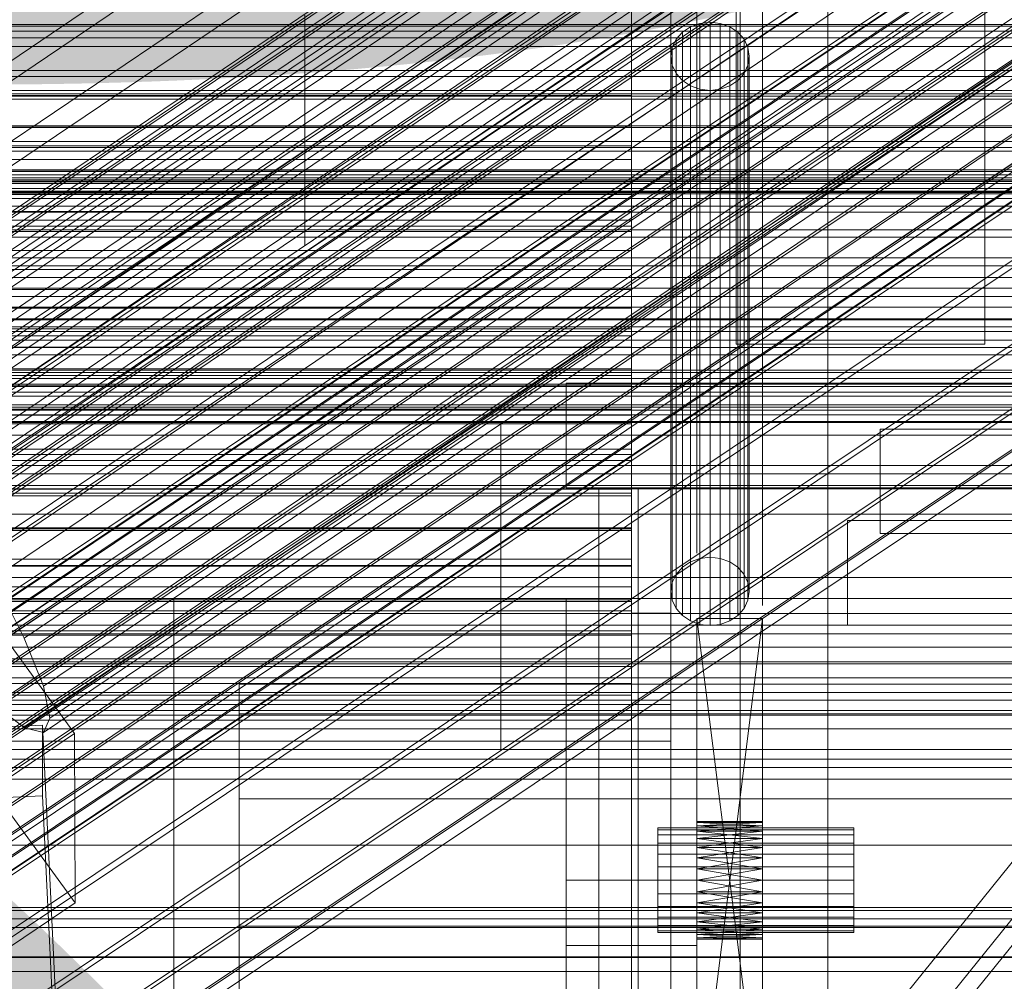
# Model space of a CAD drawing. Header units: millimetres. Extents: x -1970 to 61924, y -58230 to 6847.
# Tile 155 of 256: x 173 to 248, y -34838 to -34764. Entities that reach past the tile are written whole.
import ezdxf

# ---------------------------------------------------------------- set-up
doc = ezdxf.new("R2010")
doc.units = ezdxf.units.MM
for name, color, linetype, lineweight in [('COTAS_O', 1, 'Continuous', 0), ('COTAS_P', 1, 'Continuous', 0), ('frontal_bajante_movil', 7, 'Continuous', 0), ('frontal_C01', 7, 'Continuous', 0), ('frontal_C02', 7, 'Continuous', 0), ('frontal_C03', 7, 'Continuous', 0), ('frontal_C05', 7, 'Continuous', 0), ('frontal_mezcladora', 7, 'Continuous', 0), ('frontal_tolva-C01', 7, 'Continuous', 0)]:
    doc.layers.add(name, color=color, linetype=linetype, lineweight=lineweight)
doc.dimstyles.new('R19_100', dxfattribs={"dimtxt": 250, "dimasz": 150, "dimexe": 150, "dimexo": 80, "dimgap": 100, "dimtad": 1, "dimtih": 1, "dimtoh": 1, "dimdsep": 46, "dimcen": 0.09, "dimadec": 0, "dimazin": 0, "dimtfac": 1, "dimtdec": 4, "dimtofl": 0, "dimtmove": 0, "dimatfit": 3, "dimfxl": 1, "dimtolj": 1, "dimtzin": 0, "dimarcsym": 0})

# ---------------------------------------------------------------- blocks, each defined once
blk = doc.blocks.new('DIM_R26_43')
at = {"layer": 'COTAS_P'}
for p, q in [((-1750, -34600), (-1600, -34555)), ((2600, -34600), (2450, -34555)), ((-1750, -35500), (-1750, -34600)), ((-1750, -34600), (2600, -34600)), ((-1750, -34600), (-1600, -34645)), ((2600, -34600), (2450, -34645)), ((2600, -35500), (2600, -34600))]:
    blk.add_line(p, q, dxfattribs=at)
blk.add_text('4350 P', height=250, dxfattribs=at).set_placement((425, -34500))
blk = doc.blocks.new('DIM_R26_49')
at = {"layer": 'COTAS_O'}
for p, q in [((-650, -34200), (-500, -34155)), ((650, -34200), (500, -34155)), ((-650, -34900), (-650, -34200)), ((-650, -34200), (650, -34200)), ((-650, -34200), (-500, -34245)), ((650, -34200), (500, -34245)), ((650, -34900), (650, -34200))]:
    blk.add_line(p, q, dxfattribs=at)
blk.add_text('1300 O', height=250, dxfattribs=at).set_placement((0, -34100))
blk = doc.blocks.new('DIM_R26_54')
at = {"layer": 'COTAS_P'}
for p, q in [((-305, -34680), (395, -34680)), ((395, -34680), (350, -34830)), ((395, -36000), (395, -34680)), ((395, -34680), (440, -34830)), ((395, -36000), (350, -35850)), ((395, -36000), (440, -35850)), ((-305, -36000), (395, -36000))]:
    blk.add_line(p, q, dxfattribs=at)
blk.add_text('1320 P', height=250, rotation=90, dxfattribs=at).set_placement((295, -35340))

msp = doc.modelspace()

# ---------------------------------------------------------------- linework, layer by layer
at = {"layer": 'frontal_bajante_movil'}
for p, q in [((220, -34680), (220, -35227.232)), ((220, -34809.578), (220, -34680)), ((223, -35227.232), (223, -34680)), ((223, -34680), (223, -34809.578)), ((235, -34680), (235, -35227.232)), ((223, -34682.819), (223, -35230.051)), ((235, -35230.051), (235, -34682.819)), ((224.5, -34764.741), (225.224, -34764.481)), ((225.224, -34764.481), (226, -34764.392)), ((225.224, -34764.481), (225.224, -34805.4)), ((226, -34764.392), (226.776, -34764.481)), ((226, -34764.392), (226, -34805.311)), ((226.776, -34764.481), (227.5, -34764.741)), ((226.776, -34764.481), (226.776, -34805.4)), ((223.402, -34765.696), (223.879, -34765.156)), ((223.879, -34765.156), (224.5, -34764.741)), ((223.879, -34765.156), (223.879, -34806.075)), ((224.5, -34764.741), (224.5, -34805.66)), ((227.5, -34764.741), (228.121, -34765.156)), ((227.5, -34764.741), (227.5, -34805.66)), ((228.121, -34765.156), (228.598, -34765.696)), ((228.121, -34765.156), (228.121, -34806.075)), ((223.102, -34766.325), (223.402, -34765.696)), ((223.402, -34765.696), (223.402, -34806.615)), ((228.598, -34765.696), (228.898, -34766.325)), ((228.598, -34765.696), (228.598, -34806.615)), ((223, -34767), (223.102, -34766.325)), ((223.102, -34766.325), (223.102, -34807.244)), ((228.898, -34766.325), (229, -34767)), ((228.898, -34766.325), (228.898, -34807.244)), ((223.102, -34767.675), (223, -34767)), ((223, -34807.919), (223, -34767)), ((229, -34767), (228.898, -34767.675)), ((229, -34767), (229, -34807.919)), ((223.402, -34768.304), (223.102, -34767.675)), ((223.102, -34767.675), (223.102, -34808.594)), ((223.879, -34768.844), (223.402, -34768.304)), ((223.402, -34768.304), (223.402, -34809.223)), ((228.598, -34768.304), (228.121, -34768.844)), ((228.898, -34767.675), (228.598, -34768.304)), ((228.598, -34768.304), (228.598, -34809.223)), ((228.898, -34767.675), (228.898, -34808.594)), ((224.5, -34769.259), (223.879, -34768.844)), ((223.879, -34768.844), (223.879, -34809.763)), ((228.121, -34768.844), (227.5, -34769.259)), ((228.121, -34768.844), (228.121, -34809.763)), ((225.224, -34769.519), (224.5, -34769.259)), ((224.5, -34769.259), (224.5, -34810.178)), ((226, -34769.608), (225.224, -34769.519)), ((225.224, -34769.519), (225.224, -34810.438)), ((226.776, -34769.519), (226, -34769.608)), ((226, -34769.608), (226, -34810.527)), ((227.5, -34769.259), (226.776, -34769.519)), ((226.776, -34769.519), (226.776, -34810.438)), ((227.5, -34769.259), (227.5, -34810.178)), ((-180, -34770), (220, -34770)), ((220, -34770), (220, -34772.344)), ((220, -34770), (220, -34773.857)), ((220, -34772.344), (-180, -34772.344)), ((220, -34772.344), (220, -34776.696)), ((220, -34772.344), (220, -34774.881)), ((220, -34773.857), (-180, -34773.857)), ((220, -34776.696), (220, -34773.857)), ((220, -34773.857), (220, -34775.785)), ((220, -34774.881), (-180, -34774.881)), ((220, -34774.881), (220, -34779.528)), ((220, -34774.881), (220, -34777.578)), ((220, -34775.785), (-180, -34775.785)), ((220, -34778.872), (220, -34775.785)), ((-180, -34776.696), (220, -34776.696)), ((220, -34776.696), (220, -34778.872)), ((220, -34779.528), (220, -34776.696)), ((220, -34777.578), (-180, -34777.578)), ((220, -34777.578), (220, -34782.414)), ((220, -34777.578), (220, -34780.398)), ((-180, -34778.872), (220, -34778.872)), ((220, -34781.851), (220, -34778.872)), ((-180, -34779.528), (220, -34779.528)), ((220, -34779.528), (220, -34781.851)), ((220, -34782.414), (220, -34779.528)), ((220, -34780.398), (-180, -34780.398)), ((220, -34780.398), (220, -34785.366)), ((220, -34780.398), (220, -34783.305)), ((-180, -34781.851), (220, -34781.851)), ((220, -34784.832), (220, -34781.851)), ((-180, -34782.414), (220, -34782.414)), ((220, -34782.414), (220, -34784.832)), ((220, -34785.366), (220, -34782.414)), ((220, -34783.305), (-180, -34783.305)), ((220, -34783.305), (220, -34788.371)), ((220, -34783.305), (220, -34786.265)), ((-180, -34784.832), (220, -34784.832)), ((220, -34787.85), (220, -34784.832)), ((-180, -34785.366), (220, -34785.366)), ((220, -34785.366), (220, -34787.85)), ((220, -34788.371), (220, -34785.366)), ((220, -34786.265), (-180, -34786.265)), ((220, -34786.265), (220, -34791.407)), ((220, -34786.265), (220, -34789.241)), ((-180, -34787.85), (220, -34787.85)), ((220, -34790.904), (220, -34787.85)), ((-180, -34788.371), (220, -34788.371)), ((220, -34788.371), (220, -34790.904)), ((220, -34791.407), (220, -34788.371)), ((220, -34789.241), (-180, -34789.241)), ((220, -34789.241), (220, -34794.446)), ((220, -34789.241), (220, -34792.199)), ((-180, -34790.904), (220, -34790.904)), ((220, -34793.979), (220, -34790.904)), ((-180, -34791.407), (220, -34791.407)), ((220, -34791.407), (220, -34793.979)), ((220, -34794.446), (220, -34791.407)), ((220, -34792.199), (-180, -34792.199)), ((220, -34792.199), (220, -34797.457)), ((220, -34792.199), (220, -34795.102)), ((-180, -34793.979), (220, -34793.979)), ((220, -34797.049), (220, -34793.979)), ((-180, -34794.446), (220, -34794.446)), ((220, -34794.446), (220, -34797.049)), ((220, -34797.457), (220, -34794.446)), ((220, -34795.102), (-180, -34795.102)), ((220, -34795.102), (220, -34800.407)), ((220, -34795.102), (220, -34797.915)), ((-180, -34797.049), (220, -34797.049)), ((-180, -34797.457), (220, -34797.457)), ((220, -34800.086), (220, -34797.049)), ((220, -34797.457), (220, -34800.086)), ((220, -34800.407), (220, -34797.457)), ((220, -34797.915), (-180, -34797.915)), ((220, -34797.915), (220, -34803.263)), ((220, -34797.915), (220, -34800.603)), ((-180, -34800.086), (220, -34800.086)), ((-180, -34800.407), (220, -34800.407)), ((220, -34800.603), (-180, -34800.603)), ((220, -34803.059), (220, -34800.086)), ((220, -34800.407), (220, -34803.059)), ((220, -34803.263), (220, -34800.407)), ((220, -34800.603), (220, -34805.992)), ((220, -34800.603), (220, -34803.13)), ((-180, -34803.059), (220, -34803.059)), ((220, -34803.13), (-180, -34803.13)), ((-180, -34803.263), (220, -34803.263)), ((220, -34805.937), (220, -34803.059)), ((220, -34803.13), (220, -34808.56)), ((220, -34803.13), (220, -34805.461)), ((220, -34803.263), (220, -34805.937)), ((220, -34805.992), (220, -34803.263)), ((220, -34805.461), (-180, -34805.461)), ((-180, -34805.937), (220, -34805.937)), ((-180, -34805.992), (220, -34805.992)), ((220, -34805.461), (220, -34810.934)), ((220, -34805.461), (220, -34807.56)), ((220, -34808.687), (220, -34805.937)), ((220, -34805.992), (220, -34808.687)), ((220, -34808.56), (220, -34805.992)), ((224.5, -34805.66), (223.879, -34806.075)), ((225.224, -34805.4), (224.5, -34805.66)), ((226, -34805.311), (225.224, -34805.4)), ((226.776, -34805.4), (226, -34805.311)), ((227.5, -34805.66), (226.776, -34805.4)), ((228.121, -34806.075), (227.5, -34805.66)), ((223.402, -34806.615), (223.102, -34807.244)), ((223.879, -34806.075), (223.402, -34806.615)), ((228.598, -34806.615), (228.121, -34806.075)), ((228.898, -34807.244), (228.598, -34806.615)), ((223.102, -34807.244), (223, -34807.919)), ((229, -34807.919), (228.898, -34807.244)), ((220, -34807.56), (-180, -34807.56)), ((220, -34807.56), (220, -34813.079)), ((220, -34807.56), (220, -34809.391)), ((223, -34807.919), (223.102, -34808.594)), ((228.898, -34808.594), (229, -34807.919)), ((-180, -34808.56), (220, -34808.56)), ((-180, -34808.687), (220, -34808.687)), ((185, -35355.689), (185, -34808.457)), ((185, -34808.457), (215, -34808.457)), ((185, -34846.045), (185, -34808.457)), ((215, -34808.457), (215, -35355.689)), ((215, -34808.457), (215, -34846.045)), ((220, -34808.56), (220, -34811.275)), ((220, -34810.934), (220, -34808.56)), ((220, -34811.275), (220, -34808.687)), ((223.102, -34808.594), (223.402, -34809.223)), ((228.598, -34809.223), (228.898, -34808.594)), ((220, -34809.391), (-180, -34809.391)), ((220, -34809.391), (220, -34814.964)), ((220, -34809.391), (220, -34810.919)), ((220, -35356.81), (220, -34809.578)), ((223, -34809.578), (220, -34809.578)), ((223, -34809.578), (223, -35356.81)), ((223.402, -34809.223), (223.879, -34809.763)), ((223.879, -34809.763), (224.5, -34810.178)), ((227.5, -34810.178), (228.121, -34809.763)), ((228.121, -34809.763), (228.598, -34809.223)), ((224.5, -34810.178), (225.224, -34810.438)), ((225, -34850), (225, -34810)), ((225, -34810), (225, -34829.122)), ((225, -34810), (225, -34828.278)), ((225, -34810), (225, -34827.5)), ((225, -34810), (225, -34826.818)), ((225, -34810), (225, -34826.258)), ((225, -34810), (225, -34825.843)), ((225, -34810), (225, -34825.586)), ((225, -34810), (225, -34825.5)), ((225, -34810), (230, -34850)), ((225, -34810), (230, -34810)), ((225, -34850), (230, -34810)), ((225.224, -34810.438), (226, -34810.527)), ((226, -34810.527), (226.776, -34810.438)), ((226.776, -34810.438), (227.5, -34810.178)), ((230, -34810), (230, -34850)), ((230, -34829.122), (230, -34810)), ((230, -34828.278), (230, -34810)), ((230, -34827.5), (230, -34810)), ((230, -34826.818), (230, -34810)), ((230, -34826.258), (230, -34810)), ((230, -34825.843), (230, -34810)), ((230, -34825.586), (230, -34810)), ((230, -34825.5), (230, -34810)), ((-180, -34810.919), (220, -34810.919)), ((-180, -34810.934), (220, -34810.934)), ((-180, -34811.275), (220, -34811.275)), ((220, -34810.919), (220, -35347.232)), ((220, -34810.919), (220, -34816.557)), ((220, -34810.934), (220, -34813.67)), ((220, -34813.079), (220, -34810.934)), ((220, -34813.67), (220, -34811.275)), ((-180, -34813.079), (220, -34813.079)), ((220, -34813.079), (220, -34815.839)), ((220, -34814.964), (220, -34813.079)), ((-180, -34813.67), (220, -34813.67)), ((220, -34815.839), (220, -34813.67)), ((-180, -34814.964), (220, -34814.964)), ((220, -34814.964), (220, -34817.751)), ((220, -34816.557), (220, -34814.964)), ((-183, -34816.557), (223, -34816.557)), ((-180, -34815.839), (220, -34815.839)), ((220, -34816.557), (-180, -34816.557)), ((220, -34817.751), (220, -34815.839)), ((220, -35352.87), (220, -34816.557)), ((220, -34816.557), (220, -34819.376)), ((223, -34816.557), (223, -35352.87)), ((223, -34816.557), (223, -34819.376)), ((-180, -34817.751), (220, -34817.751)), ((220, -34819.376), (220, -34817.751)), ((223, -34819.376), (-183, -34819.376)), ((-180, -34819.376), (220, -34819.376)), ((223, -35355.689), (223, -34819.376)), ((225, -34825.5), (225, -34825.586)), ((225, -34825.5), (230, -34825.586)), ((225, -34825.5), (230, -34825.5)), ((225, -34825.586), (230, -34825.5)), ((225, -34825.586), (225, -34825.843)), ((225, -34825.586), (230, -34825.843)), ((225, -34825.586), (230, -34825.586)), ((225, -34825.843), (230, -34825.586)), ((230, -34825.586), (230, -34825.5)), ((230, -34825.843), (230, -34825.586)), ((222, -34826.136), (222, -34826)), ((222, -34826), (237, -34826)), ((222, -34826.536), (222, -34826.136)), ((222, -34826.136), (237, -34826.136)), ((225, -34825.843), (225, -34826.258)), ((225, -34825.843), (230, -34826.258)), ((225, -34825.843), (230, -34825.843)), ((225, -34826.258), (230, -34825.843)), ((225, -34826.258), (225, -34826.818)), ((225, -34826.258), (230, -34826.818)), ((225, -34826.258), (230, -34826.258)), ((225, -34826.818), (230, -34826.258)), ((230, -34826.258), (230, -34825.843)), ((230, -34826.818), (230, -34826.258)), ((237, -34826.136), (237, -34826)), ((237, -34826.536), (237, -34826.136)), ((222, -34827.172), (222, -34826.536)), ((222, -34826.536), (237, -34826.536)), ((225, -34826.818), (225, -34827.5)), ((225, -34826.818), (230, -34827.5)), ((225, -34826.818), (230, -34826.818)), ((225, -34827.5), (230, -34826.818)), ((230, -34827.5), (230, -34826.818)), ((237, -34827.172), (237, -34826.536)), ((222, -34828), (222, -34827.172)), ((222, -34827.172), (237, -34827.172)), ((225, -34827.5), (225, -34828.278)), ((225, -34850), (225, -34827.5)), ((225, -34827.5), (230, -34828.278)), ((225, -34827.5), (230, -34827.5)), ((225, -34828.278), (230, -34827.5)), ((230, -34828.278), (230, -34827.5)), ((230, -34827.5), (230, -34850)), ((237, -34828), (237, -34827.172)), ((222, -34828.965), (222, -34828)), ((222, -34828), (237, -34828)), ((225, -34828.278), (225, -34829.122)), ((225, -34850), (225, -34828.278)), ((225, -34828.278), (230, -34829.122)), ((225, -34828.278), (230, -34828.278)), ((225, -34829.122), (230, -34828.278)), ((230, -34829.122), (230, -34828.278)), ((230, -34828.278), (230, -34850)), ((237, -34828.965), (237, -34828)), ((222, -34828.965), (222, -34830)), ((222, -34828.965), (237, -34828.965)), ((225, -34829.122), (225, -34830)), ((225, -34850), (225, -34829.122)), ((225, -34829.122), (230, -34830)), ((225, -34829.122), (230, -34829.122)), ((225, -34830), (230, -34829.122)), ((230, -34830), (230, -34829.122)), ((230, -34829.122), (230, -34850)), ((237, -34830), (237, -34828.965)), ((215, -34830), (225, -34830)), ((215, -34835), (215, -34830)), ((222, -34830), (222, -34831.035)), ((237, -34830), (222, -34830)), ((225, -34830), (225, -34850)), ((225, -34830), (225, -34830.878)), ((225, -34830), (230, -34830.878)), ((225, -34830), (230, -34830)), ((225, -34830.878), (230, -34830)), ((225, -34835), (225, -34830)), ((230, -34850), (230, -34830)), ((230, -34830.878), (230, -34830)), ((237, -34830), (237, -34831.035)), ((222, -34831.035), (222, -34832)), ((222, -34831.035), (237, -34831.035)), ((225, -34830.878), (225, -34850)), ((225, -34830.878), (225, -34831.722)), ((225, -34830.878), (230, -34831.722)), ((225, -34830.878), (230, -34830.878)), ((225, -34831.722), (230, -34830.878)), ((230, -34850), (230, -34830.878)), ((230, -34831.722), (230, -34830.878)), ((237, -34831.035), (237, -34832)), ((222, -34832), (222, -34832.828)), ((222, -34832), (237, -34832)), ((225, -34831.722), (225, -34850)), ((225, -34831.722), (225, -34832.5)), ((225, -34831.722), (230, -34832.5)), ((225, -34831.722), (230, -34831.722)), ((225, -34832.5), (230, -34831.722)), ((230, -34850), (230, -34831.722)), ((230, -34832.5), (230, -34831.722)), ((237, -34832), (237, -34832.828)), ((222, -34832.828), (222, -34833.464)), ((222, -34832.828), (237, -34832.828)), ((225, -34832.5), (225, -34850)), ((225, -34832.5), (225, -34833.182)), ((225, -34832.5), (230, -34833.182)), ((225, -34832.5), (230, -34832.5)), ((225, -34833.182), (230, -34832.5)), ((230, -34850), (230, -34832.5)), ((230, -34833.182), (230, -34832.5)), ((237, -34832.828), (237, -34833.464)), ((222, -34833.464), (222, -34833.864)), ((222, -34833.464), (237, -34833.464)), ((222, -34833.864), (222, -34834)), ((222, -34833.864), (237, -34833.864)), ((225, -34833.182), (225, -34850)), ((225, -34833.182), (225, -34833.742)), ((225, -34833.182), (230, -34833.742)), ((225, -34833.182), (230, -34833.182)), ((225, -34833.742), (230, -34833.182)), ((225, -34833.742), (225, -34850)), ((225, -34833.742), (225, -34834.157)), ((225, -34833.742), (230, -34834.157)), ((225, -34833.742), (230, -34833.742)), ((225, -34834.157), (230, -34833.742)), ((230, -34850), (230, -34833.182)), ((230, -34833.742), (230, -34833.182)), ((230, -34850), (230, -34833.742)), ((230, -34834.157), (230, -34833.742)), ((237, -34833.464), (237, -34833.864)), ((237, -34833.864), (237, -34834)), ((222, -34834), (237, -34834)), ((225, -34834.157), (225, -34850)), ((225, -34834.157), (225, -34834.414)), ((225, -34834.157), (230, -34834.414)), ((225, -34834.157), (230, -34834.157)), ((225, -34834.414), (230, -34834.157)), ((225, -34834.414), (225, -34850)), ((225, -34834.414), (225, -34834.5)), ((225, -34834.414), (230, -34834.5)), ((225, -34834.414), (230, -34834.414)), ((225, -34834.5), (230, -34834.414)), ((225, -34834.5), (225, -34850)), ((230, -34834.5), (225, -34834.5)), ((230, -34850), (230, -34834.157)), ((230, -34834.414), (230, -34834.157)), ((230, -34850), (230, -34834.414)), ((230, -34834.5), (230, -34834.414)), ((230, -34850), (230, -34834.5)), ((215, -34835), (225, -34835))]:
    msp.add_line(p, q, dxfattribs=at)
at = {"layer": 'frontal_C01'}
for p, q in [((141.218, -34800.042), (355.017, -34655.814)), ((141.731, -34800.166), (355.53, -34655.937)), ((141.045, -34800.428), (354.844, -34656.2)), ((142.549, -34800.791), (356.348, -34656.563)), ((141.224, -34801.298), (355.022, -34657.07)), ((143.617, -34801.875), (357.415, -34657.647)), ((153.641, -34781.633), (337.95, -34657.298)), ((141.742, -34802.592), (355.541, -34658.364)), ((144.861, -34803.345), (358.659, -34659.117)), ((148.35, -34783.655), (332.659, -34659.321)), ((142.565, -34804.223), (356.363, -34659.994)), ((359.995, -34660.871), (146.196, -34805.099)), ((157.152, -34785.78), (341.461, -34661.445)), ((143.635, -34806.078), (357.434, -34661.85)), ((147.533, -34807.019), (361.332, -34662.791)), ((144.881, -34808.033), (358.68, -34663.804)), ((150.672, -34788.257), (334.981, -34663.922)), ((148.779, -34808.973), (362.578, -34664.745)), ((146.218, -34809.952), (360.017, -34665.724)), ((149.85, -34810.829), (363.648, -34666.6)), ((345.231, -34666.396), (160.922, -34790.731)), ((147.554, -34811.707), (361.352, -34667.478)), ((150.672, -34812.459), (364.471, -34668.231)), ((148.798, -34813.176), (362.596, -34668.948)), ((151.191, -34813.754), (364.989, -34669.525)), ((153.694, -34793.494), (338.003, -34669.159)), ((149.865, -34814.26), (363.664, -34670.032)), ((151.369, -34814.623), (365.168, -34670.395)), ((150.683, -34814.886), (364.482, -34670.657)), ((151.196, -34815.01), (364.995, -34670.781)), ((164.693, -34796.149), (349.002, -34671.814)), ((157.211, -34799.009), (341.52, -34674.675)), ((168.21, -34801.664), (352.519, -34677.329)), ((160.982, -34804.427), (345.291, -34680.092)), ((171.232, -34806.901), (355.541, -34682.566)), ((164.752, -34809.378), (349.061, -34685.044)), ((173.554, -34811.502), (357.863, -34687.168)), ((168.263, -34813.525), (352.572, -34689.191)), ((175.016, -34815.155), (359.326, -34690.82)), ((171.275, -34816.586), (355.584, -34692.251)), ((175.521, -34817.61), (359.83, -34693.275)), ((173.584, -34818.351), (357.893, -34694.016)), ((175.032, -34818.7), (359.341, -34694.365)), ((228.298, -34979.106), (228.298, -34716.493)), ((228.298, -34722.274), (228.298, -34984.887)), ((-311.15, -34764.573), (311.15, -34764.573)), ((-311.15, -34765.066), (311.15, -34765.066)), ((-311.15, -34769.878), (311.15, -34769.878)), ((-311.15, -34770.281), (311.15, -34770.281)), ((-311.15, -34773.974), (311.15, -34773.974)), ((-311.15, -34774.258), (311.15, -34774.258)), ((-311.15, -34776.58), (311.15, -34776.58)), ((-311.15, -34776.727), (311.15, -34776.727)), ((-311.15, -34777.519), (311.15, -34777.519)), ((171.232, -34806.901), (173.554, -34811.502)), ((171.658, -34810.904), (177.394, -34818.791)), ((173.554, -34811.502), (175.016, -34815.155)), ((175.016, -34815.155), (175.521, -34817.61)), ((173.584, -34818.351), (171.275, -34816.586)), ((175.521, -34817.61), (175.032, -34818.7)), ((156.962, -34818.947), (174.943, -34818.147)), ((177.394, -34818.791), (165.926, -34826.527)), ((175.032, -34818.7), (173.584, -34818.351)), ((174.943, -34818.147), (174.943, -34823.54)), ((174.943, -34818.147), (177.811, -34877.936)), ((177.451, -34831.732), (177.394, -34818.791)), ((174.943, -34823.54), (156.962, -34824.34)), ((177.451, -34831.732), (171.715, -34823.846)), ((177.811, -34883.329), (174.943, -34823.54)), ((165.983, -34839.469), (177.451, -34831.732))]:
    msp.add_line(p, q, dxfattribs=at)
at = {"layer": 'frontal_C02'}
for p, q in [((146.872, -34805.433), (331.181, -34682.179)), ((148.32, -34805.591), (332.629, -34682.337)), ((146.383, -34806.716), (330.692, -34683.462)), ((150.629, -34807.179), (334.938, -34683.924)), ((141.218, -34828.942), (355.017, -34685.967)), ((141.731, -34828.998), (355.53, -34686.023)), ((146.887, -34809.352), (331.197, -34686.098)), ((141.045, -34829.397), (354.844, -34686.421)), ((142.549, -34829.561), (356.348, -34686.585)), ((153.641, -34810.088), (337.95, -34686.833)), ((141.224, -34830.331), (355.022, -34687.355)), ((143.617, -34830.591), (357.415, -34687.616)), ((141.742, -34831.681), (355.541, -34688.705)), ((144.861, -34832.02), (358.659, -34689.045)), ((148.35, -34813.162), (332.659, -34689.907)), ((142.565, -34833.354), (356.363, -34690.379)), ((359.995, -34690.774), (146.196, -34833.75)), ((157.152, -34814.12), (341.461, -34690.866)), ((143.635, -34835.238), (357.434, -34692.262)), ((147.533, -34835.662), (361.332, -34692.687)), ((144.881, -34837.202), (358.68, -34694.227)), ((148.779, -34837.627), (362.578, -34694.652)), ((150.672, -34817.885), (334.981, -34694.63)), ((345.231, -34695.747), (160.922, -34819.001)), ((146.218, -34839.115), (360.017, -34696.139)), ((149.85, -34839.51), (363.648, -34696.535)), ((147.554, -34840.844), (361.352, -34697.869)), ((150.672, -34841.184), (364.471, -34698.209)), ((148.798, -34842.273), (362.596, -34699.298)), ((151.191, -34842.534), (364.989, -34699.558)), ((149.865, -34843.304), (363.664, -34700.329)), ((151.369, -34843.468), (365.168, -34700.492)), ((153.694, -34823.2), (338.003, -34699.946)), ((150.683, -34843.866), (364.482, -34700.891)), ((151.196, -34843.922), (364.995, -34700.947)), ((164.693, -34824.398), (349.002, -34701.144)), ((157.211, -34828.745), (341.52, -34705.491)), ((168.21, -34829.943), (352.519, -34706.689)), ((160.982, -34834.142), (345.291, -34710.888)), ((171.232, -34835.259), (355.541, -34712.004)), ((164.752, -34839.023), (349.061, -34715.769)), ((173.554, -34839.982), (357.863, -34716.728)), ((168.263, -34843.056), (352.572, -34719.801)), ((175.016, -34843.792), (359.326, -34720.537)), ((171.275, -34845.965), (355.584, -34722.71)), ((175.521, -34846.427), (359.83, -34723.173)), ((173.584, -34847.553), (357.893, -34724.298)), ((175.032, -34847.71), (359.341, -34724.456)), ((228.298, -34746.19), (130, -34811.926)), ((228.298, -35036.685), (228.298, -34746.19)), ((130, -34817.656), (228.298, -34751.921)), ((228.298, -34751.921), (228.298, -35042.415)), ((430, -34772.309), (-430, -34772.309)), ((430, -34777.309), (-430, -34777.309)), ((430, -34827.309), (-430, -34827.309)), ((430, -34832.309), (-430, -34832.309))]:
    msp.add_line(p, q, dxfattribs=at)
at = {"layer": 'frontal_C03'}
for p, q in [((1250, -34764.703), (-1250, -34764.703)), ((1250, -34765.584), (-1250, -34765.584)), ((1250, -34766.237), (-1250, -34766.237)), ((-1250, -34768.083), (1250, -34768.083)), ((1250, -34768.545), (-1250, -34768.545)), ((-1250, -34769.602), (1250, -34769.602)), ((-1250, -34770.038), (1250, -34770.038)), ((1250, -34772.454), (-1250, -34772.454)), ((1250, -34773.512), (-1250, -34773.512)), ((-1250, -34775.683), (1250, -34775.683)), ((1250, -34775.819), (-1250, -34775.819)), ((-1268, -34776.056), (1268, -34776.056)), ((-1268, -34776.28), (1268, -34776.28)), ((-1268, -34776.445), (1268, -34776.445)), ((1250, -34776.473), (-1250, -34776.473)), ((-1268, -34777.102), (1268, -34777.102)), ((1250, -34777.354), (-1250, -34777.354)), ((-1268, -34777.42), (1268, -34777.42)), ((1250, -34777.864), (-1250, -34777.864)), ((-1268, -34778.466), (1268, -34778.466)), ((-1268, -34778.915), (1268, -34778.915)), ((-1268, -34780.278), (1268, -34780.278)), ((-1268, -34780.828), (1268, -34780.828)), ((-1268, -34782.416), (1268, -34782.416)), ((1268, -34783.029), (-1268, -34783.029)), ((-1250, -34783.921), (1250, -34783.921)), ((-1268, -34784.733), (1268, -34784.733)), ((-1268, -34785.368), (1268, -34785.368)), ((-1250, -34786.18), (1250, -34786.18)), ((-1268, -34787.072), (1268, -34787.072)), ((1250, -34787.16), (-1250, -34787.16)), ((-1268, -34787.685), (1268, -34787.685)), ((1250, -34788.042), (-1250, -34788.042)), ((1250, -34788.695), (-1250, -34788.695)), ((-1268, -34789.273), (1268, -34789.273)), ((-1268, -34789.823), (1268, -34789.823)), ((-1268, -34791.186), (1268, -34791.186)), ((-1268, -34791.635), (1268, -34791.635)), ((1250, -34791.003), (-1250, -34791.003)), ((-1250, -34792.06), (1250, -34792.06)), ((-1250, -34792.237), (1250, -34792.237)), ((-1268, -34792.681), (1268, -34792.681)), ((-1268, -34792.999), (1268, -34792.999)), ((-1268, -34793.656), (1268, -34793.656)), ((-1268, -34793.821), (1268, -34793.821)), ((-1268, -34794.045), (1268, -34794.045)), ((-1250, -34794.418), (1250, -34794.418)), ((1250, -34794.912), (-1250, -34794.912)), ((1250, -34795.969), (-1250, -34795.969)), ((1250, -34798.277), (-1250, -34798.277)), ((1250, -34798.93), (-1250, -34798.93)), ((1250, -34799.812), (-1250, -34799.812)), ((-1250, -34800.063), (1250, -34800.063)), ((-1250, -34802.018), (1250, -34802.018)), ((-1250, -34806.865), (1250, -34806.865)), ((-1250, -34808.462), (1250, -34808.462)), ((1250, -34809.618), (-1250, -34809.618)), ((1250, -34810.499), (-1250, -34810.499)), ((1250, -34811.153), (-1250, -34811.153)), ((-1250, -34812.182), (1250, -34812.182)), ((-1250, -34813.311), (1250, -34813.311)), ((1250, -34813.46), (-1250, -34813.46)), ((-1250, -34814.517), (1250, -34814.517)), ((-1250, -34815.649), (1250, -34815.649)), ((-1250, -34816.233), (1250, -34816.233)), ((-1250, -34817.031), (1250, -34817.031)), ((1250, -34817.37), (-1250, -34817.37)), ((1250, -34818.427), (-1250, -34818.427)), ((1250, -34820.734), (-1250, -34820.734)), ((1250, -34821.388), (-1250, -34821.388)), ((1250, -34822.269), (-1250, -34822.269)), ((1250, -34832.076), (-1250, -34832.076)), ((1250, -34832.957), (-1250, -34832.957)), ((1250, -34833.61), (-1250, -34833.61)), ((-1500, -34835.865), (1500, -34835.865)), ((1250, -34835.918), (-1250, -34835.918)), ((-1250, -34836.975), (1250, -34836.975))]:
    msp.add_line(p, q, dxfattribs=at)
at = {"layer": 'frontal_C05'}
for p, q in [((225, -34792), (225, -34717)), ((228, -34789), (228, -34720)), ((247, -34789), (247, -34720)), ((220, -34762.438), (220, -34764.72)), ((220, -34765.217), (220, -34762.737)), ((220, -34765.59), (220, -34762.961)), ((225, -34762.438), (225, -34764.72)), ((230, -34764.725), (230, -34762.441)), ((230, -34762.737), (230, -34765.217)), ((195, -34764.431), (195, -34763.863)), ((195, -34764.007), (195, -34765.094)), ((195, -34764.985), (195, -34764.431)), ((220, -34765.094), (220, -34764.007)), ((225, -34764.431), (225, -34763.863)), ((225, -34765.094), (225, -34764.007)), ((225, -34764.985), (225, -34764.431)), ((195, -34765.524), (195, -34764.985)), ((195, -34765.094), (195, -34766.166)), ((220, -34764.72), (220, -34766.988)), ((220, -34766.166), (220, -34765.094)), ((220, -34767.682), (220, -34765.217)), ((225, -34764.72), (225, -34766.988)), ((225, -34765.524), (225, -34764.985)), ((225, -34766.166), (225, -34765.094)), ((230, -34766.995), (230, -34764.725)), ((230, -34765.217), (230, -34767.682)), ((195, -34766.047), (195, -34765.524)), ((195, -34766.553), (195, -34766.047)), ((220, -34768.203), (220, -34765.59)), ((225, -34766.047), (225, -34765.524)), ((225, -34766.553), (225, -34766.047)), ((195, -34766.166), (195, -34767.22)), ((195, -34767.04), (195, -34766.553)), ((220, -34767.22), (220, -34766.166)), ((225, -34767.22), (225, -34766.166)), ((225, -34767.04), (225, -34766.553)), ((195, -34767.506), (195, -34767.04)), ((195, -34767.22), (195, -34768.254)), ((195, -34767.952), (195, -34767.506)), ((220, -34766.988), (220, -34769.236)), ((220, -34768.254), (220, -34767.22)), ((225, -34766.988), (225, -34769.236)), ((225, -34767.506), (225, -34767.04)), ((225, -34768.254), (225, -34767.22)), ((225, -34767.952), (225, -34767.506)), ((230, -34769.245), (230, -34766.995)), ((195, -34768.376), (195, -34767.952)), ((195, -34768.254), (195, -34769.265)), ((195, -34768.776), (195, -34768.376)), ((220, -34770.126), (220, -34767.682)), ((220, -34770.794), (220, -34768.203)), ((220, -34769.265), (220, -34768.254)), ((225, -34768.376), (225, -34767.952)), ((225, -34769.265), (225, -34768.254)), ((225, -34768.776), (225, -34768.376)), ((230, -34767.682), (230, -34770.126)), ((195, -34769.152), (195, -34768.776)), ((225, -34769.152), (225, -34768.776)), ((195, -34769.503), (195, -34769.152)), ((195, -34769.265), (195, -34770.25)), ((195, -34769.827), (195, -34769.503)), ((195, -34770.125), (195, -34769.827)), ((220, -34769.236), (220, -34771.459)), ((220, -34770.25), (220, -34769.265)), ((225, -34769.503), (225, -34769.152)), ((225, -34769.236), (225, -34771.459)), ((225, -34770.25), (225, -34769.265)), ((225, -34769.827), (225, -34769.503)), ((225, -34770.125), (225, -34769.827)), ((230, -34771.469), (230, -34769.245)), ((195, -34770.395), (195, -34770.125)), ((195, -34770.25), (195, -34771.207)), ((195, -34770.637), (195, -34770.395)), ((195, -34770.85), (195, -34770.637)), ((220, -34772.542), (220, -34770.126)), ((220, -34771.207), (220, -34770.25)), ((225, -34770.395), (225, -34770.125)), ((225, -34771.207), (225, -34770.25)), ((225, -34770.637), (225, -34770.395)), ((225, -34770.85), (225, -34770.637)), ((230, -34770.126), (230, -34772.542)), ((195, -34771.033), (195, -34770.85)), ((195, -34771.187), (195, -34771.033)), ((195, -34771.31), (195, -34771.187)), ((195, -34771.207), (195, -34772.134)), ((195, -34771.403), (195, -34771.31)), ((220, -34773.355), (220, -34770.794)), ((220, -34772.134), (220, -34771.207)), ((225, -34771.033), (225, -34770.85)), ((225, -34771.187), (225, -34771.033)), ((225, -34771.31), (225, -34771.187)), ((225, -34772.134), (225, -34771.207)), ((225, -34771.403), (225, -34771.31)), ((195, -34771.465), (195, -34771.403)), ((195, -34771.496), (195, -34771.465)), ((195, -34772.134), (195, -34773.029)), ((220, -34771.459), (220, -34773.65)), ((220, -34773.029), (220, -34772.134)), ((225, -34771.465), (225, -34771.403)), ((225, -34771.459), (225, -34773.65)), ((225, -34771.496), (225, -34771.465)), ((225, -34773.029), (225, -34772.134)), ((230, -34773.663), (230, -34771.469)), ((220, -34774.924), (220, -34772.542)), ((230, -34772.542), (230, -34774.924)), ((195, -34773.029), (195, -34773.888)), ((220, -34773.888), (220, -34773.029)), ((220, -34775.88), (220, -34773.355)), ((220, -34773.65), (220, -34775.806)), ((225, -34773.888), (225, -34773.029)), ((225, -34773.65), (225, -34775.806)), ((195, -34773.888), (195, -34774.71)), ((220, -34774.71), (220, -34773.888)), ((225, -34774.71), (225, -34773.888)), ((230, -34775.82), (230, -34773.663)), ((195, -34774.71), (195, -34775.494)), ((220, -34775.494), (220, -34774.71)), ((220, -34777.267), (220, -34774.924)), ((225, -34775.494), (225, -34774.71)), ((230, -34774.924), (230, -34777.267)), ((195, -34775.494), (195, -34776.236)), ((220, -34776.236), (220, -34775.494)), ((220, -34775.806), (220, -34777.919)), ((220, -34778.363), (220, -34775.88)), ((225, -34776.236), (225, -34775.494)), ((225, -34775.806), (225, -34777.919)), ((230, -34777.936), (230, -34775.82)), ((195, -34776.236), (195, -34776.935)), ((220, -34776.935), (220, -34776.236)), ((225, -34776.935), (225, -34776.236)), ((195, -34776.935), (195, -34777.59)), ((220, -34777.59), (220, -34776.935)), ((220, -34779.564), (220, -34777.267)), ((225, -34777.59), (225, -34776.935)), ((230, -34777.267), (230, -34779.564)), ((195, -34777.59), (195, -34778.199)), ((220, -34778.199), (220, -34777.59)), ((220, -34777.919), (220, -34779.986)), ((225, -34778.199), (225, -34777.59)), ((225, -34777.919), (225, -34779.986)), ((230, -34780.004), (230, -34777.936)), ((195, -34778.199), (195, -34778.76)), ((195, -34778.76), (195, -34779.272)), ((220, -34778.76), (220, -34778.199)), ((220, -34780.798), (220, -34778.363)), ((220, -34779.272), (220, -34778.76)), ((225, -34778.76), (225, -34778.199)), ((225, -34779.272), (225, -34778.76)), ((195, -34779.272), (195, -34779.733)), ((220, -34779.733), (220, -34779.272)), ((220, -34781.811), (220, -34779.564)), ((225, -34779.733), (225, -34779.272)), ((230, -34779.564), (230, -34781.811)), ((195, -34779.733), (195, -34780.143)), ((195, -34780.143), (195, -34780.5)), ((220, -34780.143), (220, -34779.733)), ((220, -34779.986), (220, -34782)), ((220, -34780.5), (220, -34780.143)), ((225, -34780.143), (225, -34779.733)), ((225, -34779.986), (225, -34782)), ((225, -34780.5), (225, -34780.143)), ((230, -34782.02), (230, -34780.004)), ((195, -34780.5), (195, -34780.804)), ((195, -34780.804), (195, -34781.054)), ((195, -34781.054), (195, -34781.249)), ((220, -34780.804), (220, -34780.5)), ((220, -34783.179), (220, -34780.798)), ((220, -34781.054), (220, -34780.804)), ((220, -34781.249), (220, -34781.054)), ((225, -34780.804), (225, -34780.5)), ((225, -34781.054), (225, -34780.804)), ((225, -34781.249), (225, -34781.054)), ((195, -34781.249), (195, -34781.388)), ((195, -34781.388), (195, -34781.472)), ((195, -34781.472), (195, -34781.5)), ((220, -34781.388), (220, -34781.249)), ((220, -34781.472), (220, -34781.388)), ((220, -34781.5), (220, -34781.472)), ((220, -34784), (220, -34781.811)), ((225, -34781.388), (225, -34781.249)), ((225, -34781.472), (225, -34781.388)), ((225, -34781.5), (225, -34781.472)), ((230, -34781.811), (230, -34784)), ((220, -34782), (220, -34783.957)), ((225, -34782), (225, -34783.957)), ((230, -34783.979), (230, -34782.02)), ((220, -34785.5), (220, -34783.179)), ((220, -34783.957), (220, -34785.852)), ((220, -34786.127), (220, -34784)), ((225, -34783.957), (225, -34785.852)), ((230, -34785.876), (230, -34783.979)), ((230, -34784), (230, -34786.127)), ((220, -34787.755), (220, -34785.5)), ((220, -34785.852), (220, -34787.681)), ((220, -34788.187), (220, -34786.127)), ((225, -34785.852), (225, -34787.681)), ((230, -34787.705), (230, -34785.876)), ((230, -34786.127), (230, -34788.187)), ((220, -34787.681), (220, -34789.438)), ((220, -34789.938), (220, -34787.755)), ((225, -34787.681), (225, -34789.438)), ((230, -34789.464), (230, -34787.705)), ((220, -34790.174), (220, -34788.187)), ((230, -34788.187), (230, -34790.174)), ((220, -34789.438), (220, -34791.119)), ((225, -34789.438), (225, -34791.119)), ((247, -34789), (228, -34789)), ((220, -34792.045), (220, -34789.938)), ((220, -34792.084), (220, -34790.174)), ((230, -34791.147), (230, -34789.464)), ((230, -34790.174), (230, -34792.084)), ((220, -34791.119), (220, -34792.72)), ((225, -34791.119), (225, -34792.72)), ((230, -34792.75), (230, -34791.147)), ((215, -34800), (215, -34792)), ((215, -34792), (260, -34792)), ((220, -34794.069), (220, -34792.045)), ((220, -34793.912), (220, -34792.084)), ((225, -34792), (250, -34792)), ((230, -34792.084), (230, -34793.912)), ((220, -34792.72), (220, -34794.238)), ((225, -34792.72), (225, -34794.238)), ((230, -34794.269), (230, -34792.75)), ((220, -34795.653), (220, -34793.912)), ((230, -34793.912), (230, -34795.653)), ((220, -34796.007), (220, -34794.069)), ((220, -34794.238), (220, -34795.668)), ((225, -34794.238), (225, -34795.668)), ((230, -34795.7), (230, -34794.269)), ((220, -34797.302), (220, -34795.653)), ((220, -34795.668), (220, -34797.007)), ((220, -34797.852), (220, -34796.007)), ((225, -34795.668), (225, -34797.007)), ((230, -34795.653), (230, -34797.302)), ((230, -34797.04), (230, -34795.7)), ((239, -34802.5), (239, -34795.5)), ((239, -34795.5), (299, -34795.5)), ((239, -34803.5), (239, -34795.5)), ((220, -34797.007), (220, -34798.251)), ((220, -34798.857), (220, -34797.302)), ((225, -34797.007), (225, -34798.251)), ((230, -34798.286), (230, -34797.04)), ((230, -34797.302), (230, -34798.857)), ((220, -34799.6), (220, -34797.852)), ((220, -34798.251), (220, -34799.398)), ((225, -34798.251), (225, -34799.398)), ((230, -34799.433), (230, -34798.286)), ((220, -34800.312), (220, -34798.857)), ((230, -34798.857), (230, -34800.312)), ((215, -34800), (260, -34800)), ((217.5, -35992), (217.5, -34800)), ((217.5, -34800), (257.5, -34800)), ((220, -34799.398), (220, -34800.445)), ((220, -34801.248), (220, -34799.6)), ((220.5, -34800), (254.5, -34800)), ((220.5, -34800), (220.5, -35992)), ((225, -34799.398), (225, -34800.445)), ((230, -34800.481), (230, -34799.433)), ((220, -34801.665), (220, -34800.312)), ((220, -34800.445), (220, -34801.388)), ((225, -34800.445), (225, -34801.388)), ((230, -34800.312), (230, -34801.665)), ((230, -34801.425), (230, -34800.481)), ((220, -34802.791), (220, -34801.248)), ((220, -34801.388), (220, -34802.226)), ((225, -34801.388), (225, -34802.226)), ((230, -34802.263), (230, -34801.425)), ((220, -34802.911), (220, -34801.665)), ((220, -34802.226), (220, -34802.956)), ((225, -34802.226), (225, -34802.956)), ((230, -34801.665), (230, -34802.911)), ((220, -34804.224), (220, -34802.791)), ((220, -34804.048), (220, -34802.911)), ((220, -34802.956), (220, -34803.578)), ((225, -34802.956), (225, -34803.578)), ((230, -34802.995), (230, -34802.263)), ((230, -34802.911), (230, -34804.048)), ((230, -34803.616), (230, -34802.995)), ((236.5, -34810.5), (236.5, -34802.5)), ((236.5, -34802.5), (301.5, -34802.5)), ((239, -34802.5), (299, -34802.5)), ((220, -34803.578), (220, -34804.088)), ((225, -34803.578), (225, -34804.088)), ((230, -34804.127), (230, -34803.616)), ((239, -34803.5), (299, -34803.5)), ((220, -34805.074), (220, -34804.048)), ((220, -34804.088), (220, -34804.486)), ((220, -34805.546), (220, -34804.224)), ((220, -34804.486), (220, -34804.771)), ((225, -34804.088), (225, -34804.486)), ((225, -34804.486), (225, -34804.771)), ((230, -34804.048), (230, -34805.074)), ((230, -34804.526), (230, -34804.127)), ((220, -34804.771), (220, -34804.943)), ((220, -34804.943), (220, -34805)), ((220, -34805.985), (220, -34805.074)), ((225, -34804.771), (225, -34804.943)), ((225, -34804.943), (225, -34805)), ((230, -34804.811), (230, -34804.526)), ((230, -34804.983), (230, -34804.811)), ((230, -34805.04), (230, -34804.983)), ((230, -34805.074), (230, -34805.985)), ((220, -34806.751), (220, -34805.546)), ((220, -34806.779), (220, -34805.985)), ((230, -34805.985), (230, -34806.779)), ((220, -34807.838), (220, -34806.751)), ((220, -34807.454), (220, -34806.779)), ((230, -34806.779), (230, -34807.454)), ((220, -34808.009), (220, -34807.454)), ((230, -34807.454), (230, -34808.009)), ((220, -34808.804), (220, -34807.838)), ((220, -34808.442), (220, -34808.009)), ((230, -34808.009), (230, -34808.442)), ((220, -34808.752), (220, -34808.442)), ((220, -34808.938), (220, -34808.752)), ((220, -34809.645), (220, -34808.804)), ((220, -34809), (220, -34808.938)), ((230, -34808.442), (230, -34808.752)), ((230, -34808.752), (230, -34808.938)), ((230, -34808.938), (230, -34809)), ((220, -34810.361), (220, -34809.645)), ((220, -34810.949), (220, -34810.361)), ((236.5, -34810.5), (301.5, -34810.5)), ((220, -34811.408), (220, -34810.949)), ((220, -34811.737), (220, -34811.408)), ((220, -34811.934), (220, -34811.737)), ((220, -34812), (220, -34811.934)), ((220, -34812), (220, -34812.025)), ((220, -34812.025), (220, -34812.099)), ((220, -34812.099), (220, -34812.223)), ((220, -34812.223), (220, -34812.397)), ((220, -34812.397), (220, -34812.618)), ((220, -34812.618), (220, -34812.889)), ((220, -34812.889), (220, -34813.206)), ((220, -34813.206), (220, -34813.57)), ((220, -34813.57), (220, -34813.981)), ((220, -34813.981), (220, -34814.436)), ((220, -34814.436), (220, -34814.934)), ((220, -34814.934), (220, -34815.475)), ((220, -34815.475), (220, -34816.057)), ((220, -34816.057), (220, -34816.679)), ((220, -34816.679), (220, -34817.339)), ((220, -34817.339), (220, -34818.035)), ((220, -34818.035), (220, -34818.766)), ((220, -34818.766), (220, -34819.53)), ((220, -34819.53), (220, -34820.325)), ((220, -34820.325), (220, -34821.149)), ((220, -34821.149), (220, -34822)), ((220, -34822), (220, -34822.876)), ((220, -34822.876), (220, -34823.774)), ((220, -34823.774), (220, -34824.693)), ((220, -34824.693), (220, -34825.63)), ((220, -34825.63), (220, -34826.583)), ((220, -34826.583), (220, -34827.55)), ((220, -34827.55), (220, -34828.527)), ((220, -34828.527), (220, -34829.513)), ((220, -34829.513), (220, -34830.505)), ((220, -34830.505), (220, -34831.501)), ((220, -34831.501), (220, -34832.499)), ((220, -34832.499), (220, -34833.495)), ((220, -34833.495), (220, -34834.487)), ((220, -34834.487), (220, -34835.473)), ((220, -34835.473), (220, -34836.45)), ((220, -34836.45), (220, -34837.417)), ((220, -34837.417), (220, -34838.37))]:
    msp.add_line(p, q, dxfattribs=at)
at = {"layer": 'frontal_mezcladora'}
for p, q in [((220, -34780), (220, -34745)), ((-400, -34780), (220, -34780)), ((-465, -34795), (295, -34795)), ((210, -34795), (290, -34795)), ((210, -34820), (210, -34795)), ((190, -34817.284), (190, -34815)), ((190, -34815), (420, -34815)), ((190, -34823.787), (190, -34817.284)), ((190, -34817.284), (420, -34817.284)), ((-600, -34820), (600, -34820)), ((210, -34820), (290, -34820)), ((190, -34833.519), (190, -34823.787)), ((190, -34823.787), (420, -34823.787)), ((190, -34845), (190, -34833.519)), ((190, -34833.519), (420, -34833.519))]:
    msp.add_line(p, q, dxfattribs=at)
at = {"layer": 'frontal_tolva-C01'}
for p, q in [((221.887, -34862.339), (596.887, -34397.489)), ((600, -34397.972), (225, -34862.823)), ((225, -34864.851), (600, -34400))]:
    msp.add_line(p, q, dxfattribs=at)

# ---------------------------------------------------------------- dimensions: what is measured, and where the dimension line sits
at = {"layer": 'COTAS_O'}
dim = msp.add_aligned_dim(p1=(-650, -34900), p2=(650, -34900), distance=700, text='<> O', dimstyle='R19_100', dxfattribs=at)
dim.commit()
dim.dimension.update_dxf_attribs({"geometry": 'DIM_R26_49', "text_midpoint": (0, -34200)})
at = {"layer": 'COTAS_P'}
for p1, p2, distance, picture, middle in [((-1750, -35500), (2600, -35500), 900, 'DIM_R26_43', (425, -34600)), ((-305, -36000), (-305, -34680), -700, 'DIM_R26_54', (395, -35340))]:
    dim = msp.add_aligned_dim(p1=p1, p2=p2, distance=distance, text='<> P', dimstyle='R19_100', dxfattribs=at)
    dim.commit()
    dim.dimension.update_dxf_attribs({"geometry": picture, "text_midpoint": middle})

doc.saveas('drawing.dxf')
